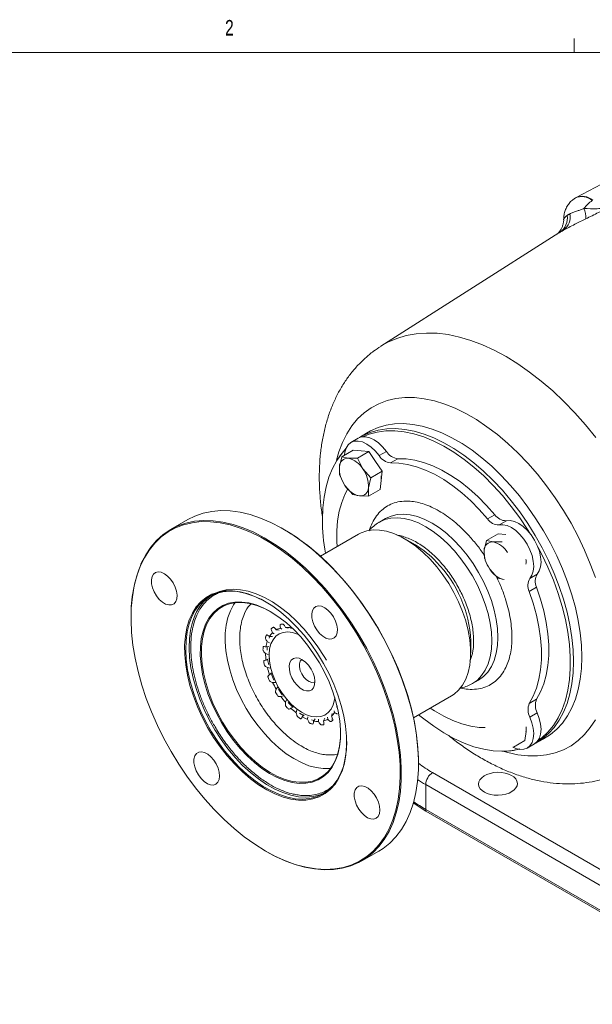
# Model space of a CAD drawing. Header units: inches. Extents: x 0.3 to 33.9, y 0.2 to 21.6.
# Tile 18 of 25: x 26 to 29.5, y 15.7 to 21.6. Entities that reach past the tile are written whole.
import ezdxf

# ---------------------------------------------------------------- set-up
doc = ezdxf.new("R2010")
doc.units = ezdxf.units.IN
doc.header["$MEASUREMENT"] = 0
doc.layers.add('SLD-0', color=7, linetype='Continuous', lineweight=15)
doc.styles.add('SLDTEXTSTYLE0', font='TXT', dxfattribs={"width": 0.75})
doc.dimstyles.new('SLDDIMSTYLE0', dxfattribs={"dimtxt": 0.25, "dimasz": 0.13, "dimexe": 0, "dimexo": 0.0625, "dimgap": 0.0625, "dimtad": 0, "dimtih": 1, "dimtoh": 1, "dimrnd": 1e-09, "dimzin": 12, "dimdsep": 46, "dimtxsty": 'SLDTEXTSTYLE0', "dimsah": 1, "dimcen": 0.09, "dimadec": 0, "dimazin": 3, "dimtfac": 1, "dimtofl": 0, "dimtmove": 0, "dimatfit": 3, "dimfxl": 1, "dimfrac": 2, "dimtolj": 1, "dimtzin": 12, "dimarcsym": 0})

# ---------------------------------------------------------------- blocks, each defined once
blk = doc.blocks.new('_D_7')
at = {"layer": 'SLD-0'}
for p, q in [((27.3015, 11.1869), (27.3015, 14.7768)), ((24.8311, 14.6886), (24.7803, 14.6886)), ((24.7803, 14.6886), (24.7803, 14.2917)), ((25.7893, 14.6886), (25.8401, 14.6886)), ((25.8401, 14.6886), (25.8401, 14.2917)), ((23.319, 14.6518), (24.6916, 14.6518)), ((27.3015, 14.6518), (25.9289, 14.6518)), ((24.7803, 14.2917), (24.8311, 14.2917)), ((25.8401, 14.2917), (25.7893, 14.2917))]:
    blk.add_line(p, q, dxfattribs=at)
for points in [[(23.319, 14.6518), (23.449, 14.6318), (23.449, 14.6718)], [(27.3015, 14.6518), (27.1715, 14.6718), (27.1715, 14.6318)]]:
    blk.add_solid(points, dxfattribs=at)
at = {"layer": 'SLD-0', "char_height": 0.25, "attachment_point": 1, "style": 'SLDTEXTSTYLE0'}
for s, insert in [('3.98', (24.8854, 15.0616, -2.4475)), ('101.2', (24.8946, 14.614, -2.4475))]:
    blk.add_mtext(s, dxfattribs=dict(at, insert=insert))

msp = doc.modelspace()

# ---------------------------------------------------------------- linework, layer by layer
at = {"color": 7, "linetype": 'Continuous', "lineweight": 0}
for p, q in [((29.3979, 21.4106), (29.3979, 21.4954)), ((0.5229, 21.4106), (33.5229, 21.4106))]:
    msp.add_line(p, q, dxfattribs=at)
at = {"color": 7, "linetype": 'Continuous', "lineweight": 15}
for p, q in [((30.2091, 20.9528), (29.411, 20.5365)), ((29.4066, 20.5339), (29.4036, 20.532)), ((29.3054, 20.3216), (28.2299, 19.6378)), ((28.094, 19.083), (28.0498, 19.0574)), ((28.144, 19.1137), (28.1015, 19.0867)), ((27.98, 18.912), (27.9946, 18.9711)), ((27.9946, 18.9711), (28.064, 19.0112)), ((27.9946, 18.9711), (28.0338, 18.9618)), ((28.0338, 18.9618), (28.0889, 18.9616)), ((28.064, 19.0112), (28.1112, 19.0064)), ((28.1583, 19.0017), (28.0889, 18.9616)), ((28.0889, 18.9616), (28.1214, 18.8978)), ((28.1583, 19.0017), (28.1112, 19.0064)), ((28.1988, 18.9424), (28.1583, 19.0017)), ((28.2643, 19.0033), (28.2201, 18.9778)), ((28.3338, 18.9591), (28.2896, 18.9336)), ((27.9811, 18.862), (27.98, 18.912)), ((28.1214, 18.8978), (28.1698, 18.8431)), ((28.1988, 18.9424), (28.2392, 18.8832)), ((28.0137, 18.7982), (27.9811, 18.862)), ((28.1698, 18.8431), (28.1552, 18.784)), ((28.2392, 18.8832), (28.1698, 18.8431)), ((28.2392, 18.8832), (28.2325, 18.8286)), ((28.0621, 18.7434), (28.0137, 18.7982)), ((28.1552, 18.784), (28.1564, 18.734)), ((28.2258, 18.7741), (28.2325, 18.8286)), ((28.1013, 18.7342), (28.0621, 18.7434)), ((28.1564, 18.734), (28.1013, 18.7342)), ((28.1564, 18.734), (28.2258, 18.7741)), ((28.9191, 18.6212), (28.8749, 18.5957)), ((27.0636, 18.5921), (26.9604, 18.5325)), ((28.2586, 18.5978), (28.2215, 18.5764)), ((28.9886, 18.5852), (28.9444, 18.5597)), ((27.6448, 18.5328), (27.6412, 18.5348)), ((28.0945, 18.5031), (27.865, 18.3705)), ((28.8692, 18.4661), (28.9387, 18.5062)), ((28.9387, 18.5062), (28.9859, 18.5015)), ((28.4395, 18.4384), (28.3758, 18.4752)), ((28.8546, 18.407), (28.8692, 18.4661)), ((28.8692, 18.4661), (28.9085, 18.4568)), ((28.9085, 18.4568), (28.9636, 18.4567)), ((28.8558, 18.357), (28.8546, 18.407)), ((28.9367, 18.2385), (28.8884, 18.2932)), ((29.1752, 18.262), (29.131, 18.2365)), ((28.976, 18.2292), (28.9367, 18.2385)), ((29.1716, 18.1839), (29.1274, 18.1584)), ((26.7211, 18.0037), (26.7211, 17.9996)), ((27.5755, 17.9088), (27.5868, 17.9014)), ((27.5989, 17.927), (27.6157, 17.9238)), ((27.624, 17.9373), (27.6325, 17.9308)), ((27.6548, 17.9414), (27.6704, 17.9358)), ((27.6853, 17.9384), (27.6909, 17.9338)), ((27.5445, 17.8557), (27.5583, 17.8486)), ((27.5583, 17.8862), (27.5753, 17.8863)), ((28.7735, 17.7863), (28.7735, 17.8598)), ((27.5497, 17.7775), (27.534, 17.7831)), ((27.5368, 17.823), (27.5531, 17.8267)), ((27.5367, 17.7436), (27.5514, 17.751)), ((27.5451, 17.6982), (27.5618, 17.695)), ((27.5578, 17.6557), (27.5703, 17.6665)), ((27.5767, 17.6093), (27.5936, 17.6093)), ((28.7839, 17.602), (28.8211, 17.6235)), ((27.5981, 17.5679), (27.608, 17.5815)), ((27.6256, 17.525), (27.6419, 17.5286)), ((27.6538, 17.4889), (27.6608, 17.5044)), ((28.4274, 17.3962), (28.657, 17.5288)), ((29.1274, 17.4825), (29.1716, 17.508)), ((27.6871, 17.4537), (27.7019, 17.461)), ((27.7192, 17.4263), (27.7234, 17.4427)), ((27.7392, 17.4242), (27.7624, 17.4084)), ((27.7552, 17.4023), (27.7678, 17.4131)), ((27.9329, 17.4054), (27.9371, 17.4214)), ((27.9501, 17.428), (27.9487, 17.4369)), ((29.1752, 17.4257), (29.131, 17.4002)), ((27.7881, 17.3863), (27.7899, 17.4023)), ((27.8108, 17.3842), (27.826, 17.3791)), ((27.8232, 17.3758), (27.8331, 17.3894)), ((27.8537, 17.3729), (27.8536, 17.3874)), ((27.8844, 17.3769), (27.8915, 17.3924)), ((27.9095, 17.3872), (27.9083, 17.3993)), ((27.9332, 17.3869), (27.9357, 17.3884)), ((29.1007, 17.2588), (29.1074, 17.3134)), ((29.0312, 17.2187), (29.1007, 17.2588)), ((29.1148, 17.2128), (29.1589, 17.2383)), ((29.1659, 17.243), (29.2105, 17.2663)), ((28.4578, 17.1203), (28.4578, 17.1244)), ((28.5427, 17.0649), (30.4354, 15.9723)), ((30.3941, 15.8994), (28.5014, 16.9921)), ((28.5014, 16.9921), (28.5014, 16.8425)), ((28.5025, 16.8323), (28.4262, 16.882)), ((28.5014, 16.8425), (30.3941, 15.7499)), ((30.3952, 15.7397), (28.5025, 16.8323)), ((27.5342, 16.5912), (27.5377, 16.5892)), ((28.1153, 16.5319), (28.2185, 16.5915))]:
    msp.add_line(p, q, dxfattribs=at)
at = {"color": 8, "linetype": 'Continuous', "lineweight": 15}
msp.add_line((27.1187, 18.0156), (27.1147, 18.0044), dxfattribs=at)
at = {"color": 8, "linetype": 'Continuous', "lineweight": 15, "flags": 128}
for points in [[(28.2294, 19.6375), (28.2735, 19.6625), (28.3273, 19.6856), (28.3841, 19.7026), (28.4438, 19.7134), (28.506, 19.7178), (28.5705, 19.716), (28.6369, 19.7079), (28.7049, 19.6936), (28.7742, 19.6731), (28.8445, 19.6465), (28.9155, 19.6139), (28.9869, 19.5756), (29.0582, 19.5316), (29.1292, 19.4822), (29.1995, 19.4276), (29.2688, 19.368), (29.3368, 19.3038), (29.4032, 19.2353), (29.4677, 19.1627), (29.5299, 19.0864)], [(27.9623, 18.9494), (27.9767, 18.9999), (27.9984, 19.0571), (28.0247, 19.1096), (28.0553, 19.157), (28.0902, 19.1991), (28.1291, 19.2356), (28.1719, 19.2663), (28.2181, 19.291), (28.2676, 19.3096), (28.3201, 19.3219), (28.3753, 19.3279), (28.4328, 19.3276), (28.4924, 19.321), (28.5536, 19.308), (28.6161, 19.2888), (28.6795, 19.2635), (28.7435, 19.2322), (28.8077, 19.1952), (28.8717, 19.1525), (28.9352, 19.1046), (28.9977, 19.0516), (29.0589, 18.9939), (29.1184, 18.9318), (29.1759, 18.8657), (29.2311, 18.796), (29.2836, 18.7231), (29.3331, 18.6473), (29.3794, 18.5692), (29.4221, 18.4892), (29.461, 18.4078), (29.4959, 18.3254), (29.5266, 18.2426)], [(28.1018, 19.0868), (28.1205, 19.0975), (28.1659, 19.1177), (28.2143, 19.1318), (28.2656, 19.1396), (28.3193, 19.1412), (28.375, 19.1364), (28.4325, 19.1254), (28.4914, 19.1082), (28.5512, 19.0848), (28.6116, 19.0556), (28.6723, 19.0206), (28.7327, 18.9801), (28.7925, 18.9343), (28.8514, 18.8836), (28.9089, 18.8282), (28.9646, 18.7686), (29.0183, 18.7051), (29.0695, 18.6381), (29.118, 18.5681), (29.1634, 18.4954), (29.2054, 18.4207), (29.2437, 18.3444), (29.2781, 18.2669), (29.3085, 18.1888), (29.3344, 18.1105), (29.3559, 18.0327), (29.3728, 17.9557), (29.3849, 17.8801), (29.3922, 17.8064), (29.3947, 17.735)], [(29.4449, 17.7621), (29.4424, 17.8336), (29.4351, 17.9074), (29.423, 17.9832), (29.406, 18.0603), (29.3845, 18.1384), (29.3585, 18.2168), (29.3281, 18.2951), (29.2936, 18.3728), (29.2551, 18.4493), (29.2131, 18.5242), (29.1676, 18.597), (29.119, 18.6671), (29.0677, 18.7343), (29.0139, 18.7979), (28.958, 18.8577), (28.9003, 18.9132), (28.8414, 18.964), (28.7814, 19.0099), (28.7208, 19.0505), (28.6601, 19.0856), (28.5995, 19.1149), (28.5395, 19.1383), (28.4806, 19.1555), (28.4229, 19.1666), (28.367, 19.1714), (28.3132, 19.1698), (28.2619, 19.162), (28.2133, 19.1478), (28.1678, 19.1276), (28.1428, 19.1129)], [(28.2215, 18.5763), (28.2547, 18.5915), (28.2911, 18.6003), (28.3301, 18.6026), (28.3713, 18.5986), (28.4142, 18.5881), (28.4582, 18.5713), (28.5027, 18.5485), (28.5472, 18.5199), (28.5912, 18.4859), (28.6341, 18.4469), (28.6753, 18.4034), (28.7143, 18.3559), (28.7507, 18.3051), (28.784, 18.2516), (28.8137, 18.196), (28.8395, 18.1391), (28.8611, 18.0816), (28.8781, 18.0242), (28.8905, 17.9675), (28.898, 17.9125), (28.9005, 17.8596), (28.898, 17.8096), (28.8905, 17.7631), (28.8781, 17.7208), (28.8611, 17.683), (28.8395, 17.6504), (28.8137, 17.6233), (28.7845, 17.6024)], [(28.8195, 17.6226), (28.8211, 17.6235), (28.8508, 17.6447), (28.8766, 17.6718), (28.8982, 17.7045), (28.9153, 17.7422), (28.9276, 17.7846), (28.9351, 17.831), (28.9376, 17.881), (28.9351, 17.9339), (28.9276, 17.989), (28.9153, 18.0456), (28.8982, 18.103), (28.8766, 18.1606), (28.8508, 18.2175), (28.8211, 18.273), (28.7878, 18.3266), (28.7514, 18.3774), (28.7124, 18.4248), (28.6712, 18.4683), (28.6283, 18.5073), (28.5844, 18.5413), (28.5398, 18.5699), (28.4953, 18.5928), (28.4513, 18.6095), (28.4085, 18.62), (28.3673, 18.6241), (28.3282, 18.6217), (28.2918, 18.6129), (28.2586, 18.5978)], [(27.3212, 18.0416), (27.3408, 18.0777), (27.3497, 18.0904)], [(27.9272, 17.0901), (27.9224, 17.0896), (27.8818, 17.0889), (27.8393, 17.0946), (27.7953, 17.1066), (27.7502, 17.1248), (27.7047, 17.1489), (27.6593, 17.1786), (27.6144, 17.2137), (27.5707, 17.2536), (27.5286, 17.298), (27.4886, 17.3463), (27.4512, 17.398), (27.4169, 17.4524), (27.3859, 17.5089), (27.3588, 17.5668), (27.3358, 17.6255), (27.3172, 17.6842), (27.3032, 17.7424), (27.294, 17.7992), (27.2897, 17.8541), (27.2902, 17.9064), (27.2957, 17.9554), (27.3061, 18.0007), (27.3212, 18.0416)], [(29.3947, 17.735), (29.3922, 17.6665), (29.3849, 17.6012), (29.3728, 17.5396), (29.3559, 17.4821), (29.3344, 17.4291), (29.3085, 17.3809), (29.2781, 17.3377), (29.2437, 17.3), (29.2054, 17.2679), (29.1662, 17.2432)], [(29.21, 17.266), (29.2131, 17.2676), (29.2551, 17.2939), (29.2936, 17.326), (29.3281, 17.3639), (29.3585, 17.4071), (29.3845, 17.4554), (29.406, 17.5086), (29.423, 17.5662), (29.4351, 17.628), (29.4424, 17.6934), (29.4449, 17.7621)], [(29.5266, 17.3839), (29.4959, 17.3364), (29.461, 17.2944), (29.4221, 17.2579), (29.3794, 17.2272), (29.3331, 17.2025), (29.2836, 17.1839), (29.2311, 17.1716), (29.1759, 17.1656), (29.1184, 17.1659), (29.0589, 17.1725), (28.9977, 17.1855), (28.976, 17.1915)]]:
    msp.add_lwpolyline(points, dxfattribs=at)
at = {"color": 7, "linetype": 'Continuous', "lineweight": 15, "flags": 128}
for points in [[(28.094, 19.083), (28.1144, 19.0905), (28.1378, 19.0914), (28.1631, 19.0856), (28.1895, 19.0733), (28.2158, 19.0549), (28.2411, 19.0313), (28.2643, 19.0033)], [(29.1308, 18.5093), (29.1171, 18.5312), (29.0693, 18.6028), (29.0186, 18.6715), (28.9652, 18.7367), (28.9096, 18.7981), (28.8522, 18.8553), (28.7932, 18.9079), (28.7331, 18.9554), (28.6723, 18.9977), (28.6112, 19.0344), (28.5502, 19.0653), (28.4897, 19.0902), (28.4301, 19.1089), (28.3718, 19.1213), (28.3152, 19.1273), (28.2607, 19.1268), (28.2086, 19.12), (28.1593, 19.1067), (28.1221, 19.0916)], [(28.0175, 19.0162), (27.9962, 18.9922), (27.9653, 18.9492), (27.9387, 18.9009), (27.9168, 18.8477), (27.8996, 18.7899), (27.8872, 18.728), (27.8797, 18.6622), (27.8772, 18.5931)], [(28.0107, 18.9804), (28.0129, 18.9988), (28.0205, 19.0237), (28.033, 19.0435), (28.0498, 19.0574), (28.0702, 19.065), (28.0936, 19.0659), (28.1189, 19.0601), (28.1453, 19.0477), (28.1716, 19.0294), (28.1969, 19.0058), (28.2201, 18.9778)], [(28.3338, 18.9591), (28.3837, 18.958), (28.4356, 18.9504), (28.489, 18.9366), (28.5436, 18.9165), (28.5987, 18.8904), (28.6542, 18.8584), (28.7093, 18.8208), (28.7639, 18.7779), (28.8173, 18.7301), (28.8692, 18.6777), (28.9191, 18.6212)], [(28.2896, 18.9336), (28.3395, 18.9324), (28.3914, 18.9249), (28.4449, 18.9111), (28.4994, 18.891), (28.5546, 18.8649), (28.61, 18.8329), (28.6651, 18.7953), (28.7197, 18.7524), (28.7731, 18.7046), (28.825, 18.6522), (28.8749, 18.5957)], [(27.9659, 18.4288), (27.9642, 18.46), (27.9642, 18.5239), (27.9691, 18.5848), (27.979, 18.6421), (27.9937, 18.6952), (28.0131, 18.7439), (28.0313, 18.7783)], [(28.2185, 16.5915), (28.2437, 16.6074), (28.2846, 16.6396), (28.3217, 16.6776), (28.3546, 16.721), (28.3832, 16.7697), (28.4074, 16.8233), (28.427, 16.8816), (28.4419, 16.9441), (28.4519, 17.0105), (28.457, 17.0805), (28.4573, 17.1535), (28.4526, 17.2291), (28.4431, 17.3069), (28.4287, 17.3864), (28.4096, 17.4672), (28.3859, 17.5487), (28.3577, 17.6305), (28.3252, 17.712), (28.2886, 17.7928), (28.2481, 17.8724), (28.2039, 17.9503), (28.1563, 18.0261), (28.1057, 18.0992), (28.0522, 18.1693), (27.9963, 18.236), (27.9382, 18.2987), (27.8784, 18.3572), (27.8171, 18.4111), (27.7548, 18.4601), (27.6918, 18.5038), (27.6285, 18.5421), (27.5652, 18.5746), (27.5024, 18.6012), (27.4405, 18.6218), (27.3797, 18.6362), (27.3206, 18.6443), (27.2633, 18.646), (27.2083, 18.6414), (27.156, 18.6305), (27.1065, 18.6134), (27.0636, 18.5921)], [(27.2238, 16.8415), (27.283, 16.7822), (27.3437, 16.7274), (27.4055, 16.6774), (27.4681, 16.6325), (27.5311, 16.593), (27.5941, 16.5591), (27.6568, 16.5311), (27.7187, 16.5091), (27.7795, 16.4933), (27.8389, 16.4837), (27.8964, 16.4803), (27.9517, 16.4833), (28.0046, 16.4926), (28.0545, 16.5081), (28.1014, 16.5298), (28.1449, 16.5575), (28.1847, 16.591), (28.2205, 16.6302), (28.2523, 16.6748), (28.2797, 16.7245), (28.3026, 16.7791), (28.321, 16.8382), (28.3346, 16.9015), (28.3433, 16.9685), (28.3473, 17.0389), (28.3463, 17.1123), (28.3404, 17.1882), (28.3297, 17.2661), (28.3142, 17.3457), (28.2941, 17.4263), (28.2693, 17.5076), (28.2401, 17.589), (28.2067, 17.67), (28.1693, 17.7502), (28.128, 17.8291), (28.0831, 17.9062), (28.035, 17.981), (27.9838, 18.0531), (27.93, 18.1221), (27.8737, 18.1875), (27.8154, 18.249), (27.7555, 18.3061), (27.6942, 18.3586), (27.6319, 18.4061), (27.569, 18.4483), (27.506, 18.485), (27.4431, 18.5159), (27.3808, 18.5409), (27.3193, 18.5599), (27.2592, 18.5726), (27.2007, 18.5791), (27.1443, 18.5793), (27.0902, 18.5731), (27.0387, 18.5607), (26.9902, 18.5421), (26.945, 18.5174), (26.9034, 18.4868), (26.8655, 18.4504), (26.8317, 18.4085), (26.8021, 18.3613), (26.7769, 18.3091), (26.7562, 18.2522), (26.7403, 18.191), (26.7291, 18.1258), (26.7227, 18.057), (26.7212, 17.985), (26.7247, 17.9103), (26.7329, 17.8334), (26.746, 17.7546), (26.7639, 17.6744), (26.7864, 17.5934), (26.8134, 17.512), (26.8447, 17.4307), (26.8801, 17.35), (26.9195, 17.2704), (26.9626, 17.1924), (27.0092, 17.1164), (27.0589, 17.0428), (27.1114, 16.9723), (27.1665, 16.905), (27.2238, 16.8415)], [(27.5377, 16.5892), (27.5821, 16.5649), (27.6452, 16.5353), (27.7076, 16.5117), (27.769, 16.4942), (27.829, 16.483), (27.8873, 16.4781), (27.9434, 16.4795), (27.9971, 16.4872), (28.0481, 16.5012), (28.096, 16.5215), (28.1405, 16.5478), (28.1814, 16.58), (28.2184, 16.618), (28.2514, 16.6614), (28.28, 16.7101), (28.3042, 16.7637), (28.3238, 16.822), (28.3386, 16.8845), (28.3487, 16.9509), (28.3538, 17.0209), (28.3541, 17.0939), (28.3494, 17.1695), (28.3399, 17.2473), (28.3255, 17.3268), (28.3064, 17.4076), (28.2827, 17.4891), (28.2545, 17.5709), (28.222, 17.6524), (28.1853, 17.7332), (28.1448, 17.8128), (28.1006, 17.8907), (28.0531, 17.9665), (28.0024, 18.0396), (27.949, 18.1097), (27.8931, 18.1764), (27.835, 18.2391), (27.7752, 18.2976), (27.7139, 18.3515), (27.6516, 18.4005), (27.5886, 18.4442), (27.5252, 18.4825), (27.462, 18.515), (27.3992, 18.5416), (27.3372, 18.5622), (27.2765, 18.5766), (27.2173, 18.5847), (27.1601, 18.5864), (27.1051, 18.5818), (27.0527, 18.5709), (27.0033, 18.5538), (26.957, 18.5305), (26.9143, 18.5012), (26.8753, 18.4661), (26.8403, 18.4254), (26.8095, 18.3793), (26.783, 18.3281), (26.783, 18.3281)], [(28.9444, 18.5597), (28.9676, 18.5608), (28.9929, 18.5553), (29.0192, 18.5432), (29.0456, 18.5251), (29.0709, 18.5017), (29.0943, 18.4738), (29.1148, 18.4426), (29.1315, 18.4093), (29.144, 18.3752), (29.1516, 18.3415), (29.1541, 18.3096), (29.1514, 18.2808), (29.1436, 18.2561), (29.131, 18.2365)], [(28.9886, 18.5852), (29.0118, 18.5864), (29.0371, 18.5808), (29.0634, 18.5687), (29.0898, 18.5506), (29.1151, 18.5272), (29.1385, 18.4993), (29.159, 18.4681), (29.1757, 18.4348), (29.1882, 18.4007), (29.1958, 18.367), (29.1983, 18.3351), (29.1956, 18.3063), (29.1878, 18.2816), (29.1752, 18.262)], [(28.657, 17.5288), (28.6726, 17.5388), (28.7004, 17.5631), (28.7241, 17.593), (28.7434, 17.6283), (28.7581, 17.6685), (28.768, 17.713), (28.7729, 17.7613), (28.7729, 17.8128), (28.7678, 17.8669), (28.7579, 17.9229), (28.7431, 17.98), (28.7237, 18.0376), (28.6999, 18.0949), (28.6721, 18.1512), (28.6405, 18.2058), (28.6056, 18.258), (28.5679, 18.3072), (28.5276, 18.3527), (28.4855, 18.394), (28.442, 18.4305), (28.3977, 18.4619), (28.3531, 18.4876), (28.3088, 18.5073), (28.2653, 18.5209), (28.2232, 18.5282), (28.1831, 18.529), (28.1453, 18.5233), (28.1105, 18.5113), (28.0945, 18.5031)], [(29.1805, 17.2584), (29.2026, 17.2749), (29.2397, 17.3096), (29.2727, 17.3499), (29.3015, 17.3956), (29.3257, 17.4464), (29.3453, 17.5019), (29.3601, 17.5618), (29.3701, 17.6257), (29.375, 17.6932), (29.375, 17.7638), (29.3701, 17.837), (29.3601, 17.9124), (29.3453, 17.9894), (29.3257, 18.0676), (29.3015, 18.1463), (29.2727, 18.2252), (29.2397, 18.3037), (29.2026, 18.3812), (29.1805, 18.4232)], [(26.8919, 18.1103), (26.875, 18.1312), (26.861, 18.155), (26.8508, 18.18), (26.845, 18.2049), (26.8441, 18.2279), (26.848, 18.2477), (26.8566, 18.263), (26.8692, 18.2728), (26.8852, 18.2765), (26.9034, 18.274), (26.9228, 18.2653), (26.9421, 18.251), (26.9601, 18.232), (26.9757, 18.2095), (26.9879, 18.1849), (26.996, 18.1597), (26.9993, 18.1356), (26.9978, 18.114), (26.9915, 18.0964), (26.9808, 18.0837), (26.9664, 18.0769), (26.9492, 18.0763), (26.9302, 18.0819), (26.9107, 18.0935), (26.8919, 18.1103)], [(27.9551, 18.2824), (28.0124, 18.219), (28.0675, 18.1517), (28.1201, 18.0811), (28.1698, 18.0076), (28.2163, 17.9316), (28.2594, 17.8536), (28.2988, 17.774), (28.3343, 17.6933), (28.3656, 17.612), (28.3926, 17.5306), (28.415, 17.4496), (28.4329, 17.3694), (28.446, 17.2906), (28.4543, 17.2136), (28.4577, 17.139), (28.4578, 17.1244)], [(29.1716, 18.1839), (29.1956, 18.1124), (29.215, 18.0412), (29.2297, 17.971), (29.2396, 17.9024), (29.2446, 17.8358), (29.2446, 17.7718), (29.2396, 17.711), (29.2297, 17.6537), (29.215, 17.6005), (29.1956, 17.5518), (29.1716, 17.508)], [(27.7214, 17.945), (27.7662, 17.8945), (27.8087, 17.8404), (27.8483, 17.783), (27.8847, 17.7231), (27.9176, 17.6612), (27.9465, 17.5979), (27.9711, 17.534), (27.9913, 17.47), (28.0068, 17.4066), (28.0175, 17.3445), (28.0232, 17.2843), (28.0238, 17.2266), (28.0195, 17.172), (28.0101, 17.1211), (27.9959, 17.0744), (27.977, 17.0324), (27.9535, 16.9955), (27.9257, 16.9641), (27.8939, 16.9384), (27.8584, 16.9189), (27.8196, 16.9056), (27.7778, 16.8988), (27.7336, 16.8984), (27.6873, 16.9045), (27.6394, 16.917), (27.5905, 16.9358), (27.541, 16.9607), (27.4914, 16.9915), (27.4422, 17.0277), (27.394, 17.0692), (27.3473, 17.1153), (27.3024, 17.1658), (27.26, 17.2199), (27.2203, 17.2773), (27.1839, 17.3372), (27.1511, 17.3991), (27.1222, 17.4624), (27.0975, 17.5263), (27.0773, 17.5903), (27.0618, 17.6537), (27.0512, 17.7158), (27.0455, 17.776), (27.0448, 17.8337), (27.0492, 17.8883), (27.0585, 17.9392), (27.0727, 17.9859), (27.0916, 18.0279), (27.1151, 18.0648), (27.1429, 18.0962), (27.1747, 18.1219), (27.2102, 18.1414), (27.249, 18.1547), (27.2908, 18.1615), (27.335, 18.1619), (27.3813, 18.1558), (27.4292, 18.1433), (27.4781, 18.1245), (27.5277, 18.0996), (27.5773, 18.0688), (27.6264, 18.0326), (27.6746, 17.9911), (27.7214, 17.945)], [(27.0884, 18.0061), (27.1095, 18.0453), (27.135, 18.0793), (27.1646, 18.1077), (27.198, 18.1301), (27.235, 18.1464), (27.275, 18.1564), (27.3178, 18.16), (27.3628, 18.1572), (27.4096, 18.1479), (27.4577, 18.1324), (27.5066, 18.1106), (27.5379, 18.0937)], [(27.2142, 18.1395), (27.2182, 18.1417), (27.2551, 18.158), (27.2952, 18.1681), (27.3379, 18.1717), (27.3829, 18.1688), (27.4297, 18.1596), (27.4778, 18.144), (27.5268, 18.1223), (27.576, 18.0946), (27.6251, 18.0613), (27.6735, 18.0227), (27.7207, 17.9791), (27.7662, 17.9311), (27.8096, 17.8791), (27.8504, 17.8237), (27.8882, 17.7654), (27.9018, 17.7425)], [(29.1274, 18.1584), (29.1514, 18.0868), (29.1708, 18.0157), (29.1855, 17.9455), (29.1954, 17.8769), (29.2004, 17.8103), (29.2004, 17.7463), (29.1954, 17.6854), (29.1855, 17.6282), (29.1708, 17.575), (29.1514, 17.5263), (29.1274, 17.4825)], [(27.9554, 17.1335), (27.9356, 17.097), (27.9114, 17.0659), (27.8832, 17.0404), (27.8512, 17.0208), (27.8158, 17.0074), (27.7774, 17.0003), (27.7366, 16.9997), (27.6937, 17.0054), (27.6493, 17.0175), (27.6038, 17.0358), (27.5579, 17.0601), (27.5121, 17.0901), (27.4669, 17.1255), (27.4228, 17.1658), (27.3803, 17.2105), (27.34, 17.2592), (27.3023, 17.3113), (27.2677, 17.3662), (27.2365, 17.4231), (27.2092, 17.4815), (27.186, 17.5407), (27.1672, 17.6), (27.1531, 17.6586), (27.1438, 17.7159), (27.1394, 17.7713), (27.14, 17.824), (27.1455, 17.8734), (27.156, 17.9191), (27.1712, 17.9603), (27.191, 17.9968), (27.2152, 18.0279), (27.2434, 18.0534), (27.2755, 18.073), (27.3108, 18.0864), (27.3492, 18.0935), (27.39, 18.0941), (27.4329, 18.0884), (27.4773, 18.0763), (27.5228, 18.058), (27.5687, 18.0337), (27.6145, 18.0037), (27.6597, 17.9683), (27.7038, 17.928), (27.7463, 17.8833), (27.7866, 17.8345), (27.8243, 17.7825), (27.8589, 17.7276), (27.8901, 17.6707), (27.9174, 17.6122), (27.9406, 17.5531), (27.9594, 17.4938), (27.9735, 17.4352), (27.9828, 17.3779), (27.9872, 17.3225), (27.9866, 17.2698), (27.9811, 17.2204), (27.9706, 17.1747), (27.9554, 17.1335)], [(27.178, 17.9589), (27.1976, 17.995), (27.2216, 18.0259), (27.2496, 18.0512), (27.2814, 18.0706), (27.3165, 18.0839), (27.3545, 18.0909), (27.395, 18.0916), (27.4375, 18.0859), (27.4816, 18.0739), (27.5266, 18.0558), (27.5669, 18.0347)], [(27.8604, 17.9048), (27.8435, 17.9257), (27.8295, 17.9495), (27.8193, 17.9745), (27.8135, 17.9994), (27.8126, 18.0224), (27.8165, 18.0422), (27.8251, 18.0575), (27.8377, 18.0673), (27.8537, 18.071), (27.8719, 18.0685), (27.8913, 18.0598), (27.9106, 18.0455), (27.9286, 18.0265), (27.9442, 18.004), (27.9564, 17.9794), (27.9644, 17.9542), (27.9678, 17.9301), (27.9663, 17.9085), (27.96, 17.8909), (27.9493, 17.8782), (27.9349, 17.8714), (27.9177, 17.8708), (27.8987, 17.8764), (27.8792, 17.888), (27.8604, 17.9048)], [(28.0242, 17.2515), (28.0223, 17.2033), (28.0155, 17.1509), (28.0038, 17.1024), (27.9873, 17.0583), (27.9662, 17.0191), (27.9407, 16.9851), (27.9111, 16.9567), (27.8777, 16.9343), (27.8407, 16.918), (27.8007, 16.908), (27.7579, 16.9044), (27.7129, 16.9072), (27.6661, 16.9165), (27.618, 16.932), (27.5691, 16.9538), (27.5198, 16.9814), (27.4707, 17.0147), (27.4224, 17.0534), (27.3752, 17.0969), (27.3296, 17.1449), (27.2862, 17.1969), (27.2454, 17.2523), (27.2076, 17.3106), (27.1732, 17.3712), (27.1425, 17.4334), (27.1159, 17.4966), (27.0936, 17.5602), (27.0759, 17.6235), (27.0629, 17.6859), (27.0547, 17.7467), (27.0516, 17.8053), (27.0534, 17.8611), (27.0602, 17.9135), (27.0719, 17.962), (27.0884, 18.0061)], [(27.8916, 16.9426), (27.8609, 16.9296), (27.8208, 16.9196), (27.7781, 16.916), (27.7331, 16.9188), (27.6863, 16.9281), (27.6382, 16.9437), (27.5892, 16.9654), (27.54, 16.9931), (27.4909, 17.0264), (27.4425, 17.065), (27.3953, 17.1085), (27.3498, 17.1565), (27.3064, 17.2085), (27.2656, 17.2639), (27.2278, 17.3222), (27.1933, 17.3828), (27.1627, 17.445), (27.136, 17.5083), (27.1137, 17.5719), (27.096, 17.6352), (27.083, 17.6975), (27.0749, 17.7583), (27.0717, 17.8169), (27.0736, 17.8727), (27.0804, 17.9251), (27.0921, 17.9736), (27.1085, 18.0177)], [(27.9876, 17.3061), (27.9866, 17.2742), (27.9811, 17.2251), (27.9708, 17.1799), (27.9557, 17.1389), (27.936, 17.1028), (27.9121, 17.0719), (27.884, 17.0466), (27.8523, 17.0272), (27.8172, 17.0139), (27.7792, 17.0069), (27.7387, 17.0063), (27.6961, 17.012), (27.6521, 17.024), (27.607, 17.0421), (27.5615, 17.0662), (27.5161, 17.096), (27.4712, 17.131), (27.4275, 17.171), (27.3854, 17.2154), (27.3454, 17.2637), (27.308, 17.3153), (27.2737, 17.3697), (27.2428, 17.4262), (27.2157, 17.4841), (27.1927, 17.5428), (27.1741, 17.6016), (27.1601, 17.6597), (27.1508, 17.7166), (27.1465, 17.7714), (27.147, 17.8237), (27.1525, 17.8728), (27.1629, 17.918), (27.178, 17.9589), (27.178, 17.9589)], [(27.5594, 17.8885), (27.5578, 17.8846), (27.5549, 17.8771)], [(27.7334, 17.8975), (27.7273, 17.9002), (27.6968, 17.9101), (27.6678, 17.9138), (27.6408, 17.9112), (27.6166, 17.9024), (27.5959, 17.8875), (27.579, 17.8669), (27.5664, 17.8411), (27.5585, 17.8109), (27.5554, 17.7768), (27.5572, 17.7398), (27.5638, 17.7008), (27.5751, 17.6606), (27.5909, 17.6204), (27.6106, 17.5811), (27.6339, 17.5437), (27.6602, 17.5091), (27.6887, 17.4781), (27.7189, 17.4515), (27.75, 17.43), (27.7811, 17.414), (27.8116, 17.4041), (27.8407, 17.4004), (27.8676, 17.403), (27.8918, 17.4119), (27.9126, 17.4268), (27.9294, 17.4473), (27.942, 17.4731), (27.9499, 17.5033), (27.952, 17.5189)], [(27.5441, 17.8267), (27.5433, 17.8179), (27.5428, 17.8027)], [(27.5464, 17.7502), (27.5482, 17.7384), (27.553, 17.7151)], [(27.8287, 17.64), (27.8208, 17.6652), (27.8087, 17.6898), (27.7931, 17.7124), (27.7752, 17.7315), (27.7559, 17.7459), (27.7365, 17.7548), (27.7182, 17.7575), (27.7022, 17.7539), (27.6895, 17.7442), (27.6808, 17.7291), (27.6767, 17.7094), (27.6775, 17.6864), (27.6832, 17.6616), (27.6932, 17.6366), (27.7072, 17.6128), (27.724, 17.5917), (27.7428, 17.5748), (27.7623, 17.5631), (27.7813, 17.5573), (27.7986, 17.5577), (27.8131, 17.5644), (27.8239, 17.5769), (27.8303, 17.5945), (27.8319, 17.616), (27.8287, 17.64)], [(27.7542, 17.7473), (27.753, 17.7466), (27.7436, 17.7363), (27.7387, 17.7211), (27.7386, 17.7021), (27.7433, 17.6812), (27.7525, 17.6601), (27.7653, 17.6407), (27.7806, 17.6248), (27.797, 17.6138), (27.8131, 17.6087), (27.8274, 17.6098), (27.8323, 17.612)], [(27.5693, 17.6602), (27.5721, 17.6528), (27.5846, 17.6227)], [(27.6123, 17.5693), (27.6128, 17.5684), (27.6345, 17.5346)], [(27.6708, 17.488), (27.6977, 17.4596), (27.6978, 17.4596)], [(28.4587, 17.4143), (28.4897, 17.389), (28.5502, 17.344), (28.6112, 17.3045), (28.6723, 17.2706), (28.7331, 17.2427), (28.7932, 17.2209), (28.8522, 17.2054), (28.9096, 17.1962), (28.9652, 17.1934), (29.0186, 17.1971), (29.063, 17.2055)], [(28.861, 17.3363), (28.825, 17.3378), (28.7731, 17.3453), (28.7197, 17.3592), (28.6651, 17.3792), (28.61, 17.4054), (28.5546, 17.4374), (28.5283, 17.4545)], [(29.1752, 17.4257), (29.1878, 17.3916), (29.1956, 17.3579), (29.1983, 17.3259), (29.1958, 17.2969), (29.1882, 17.2721), (29.1757, 17.2523), (29.159, 17.2383), (29.1589, 17.2383)], [(29.131, 17.4002), (29.1436, 17.366), (29.1514, 17.3323), (29.1541, 17.3004), (29.1516, 17.2714), (29.144, 17.2465), (29.1315, 17.2268), (29.1148, 17.2128), (29.0943, 17.2052), (29.0709, 17.2044), (29.0456, 17.2102), (29.0278, 17.2179)], [(27.1066, 17.1655), (27.1163, 17.1794), (27.1298, 17.1878), (27.1464, 17.19), (27.1651, 17.1859), (27.1845, 17.1757), (27.2036, 17.1601), (27.2212, 17.1402), (27.236, 17.117), (27.2472, 17.0921), (27.2541, 17.067), (27.2563, 17.0434), (27.2536, 17.0227), (27.2461, 17.0062), (27.2344, 16.9949), (27.2192, 16.9896), (27.2014, 16.9906), (27.1822, 16.9978), (27.1628, 17.0107), (27.1444, 17.0287), (27.128, 17.0504), (27.1149, 17.0747), (27.1058, 17.0998), (27.1012, 17.1243), (27.1015, 17.1467), (27.1066, 17.1655)], [(28.0751, 16.96), (28.0847, 16.974), (28.0983, 16.9823), (28.1149, 16.9845), (28.1336, 16.9804), (28.153, 16.9702), (28.1721, 16.9547), (28.1896, 16.9347), (28.2045, 16.9115), (28.2157, 16.8866), (28.2226, 16.8615), (28.2248, 16.8379), (28.222, 16.8172), (28.2146, 16.8007), (28.2029, 16.7894), (28.1877, 16.7841), (28.1699, 16.7851), (28.1507, 16.7923), (28.1313, 16.8052), (28.1128, 16.8232), (28.0965, 16.8449), (28.0834, 16.8692), (28.0743, 16.8943), (28.0697, 16.9188), (28.07, 16.9412), (28.0751, 16.96)]]:
    msp.add_lwpolyline(points, dxfattribs=at)
at = {"color": 8, "linetype": 'Continuous', "lineweight": 15}
msp.add_arc((29.4442, 20.4444), 0.0965, 48.50746, 114.96256, dxfattribs=at)
at = {"color": 7, "linetype": 'Continuous', "lineweight": 15}
for centre, radius, start, end in [((29.4472, 20.4462), 0.0967, 48.52889, 114.82298), ((29.6144, 20.351), 0.1969, 122.66794, 143.0844), ((29.3584, 20.4181), 0.111, 354.08938, 27.4022), ((29.2515, 20.4127), 0.1059, 304.46771, 8.17875), ((29.2753, 20.4182), 0.0991, 306.47101, 11.00679), ((28.0295, 18.9124), 0.0496, 85.05187, 180.47463), ((28.0042, 18.8293), 0.1358, 30.30111, 77.41192), ((28.2995, 19.0258), 0.0928, 211.17015, 263.85112), ((28.3437, 19.0513), 0.0928, 211.17015, 263.85112), ((28.156, 18.9023), 0.1763, 176.84046, 216.19357), ((27.9792, 18.7937), 0.1763, 356.84046, 36.19357), ((28.1145, 18.842), 0.1188, 353.51625, 6.42443), ((28.117, 18.842), 0.1163, 353.41395, 5.48035), ((28.1309, 18.8667), 0.1358, 210.30111, 257.41192), ((28.1056, 18.7836), 0.0496, 265.05187, 0.47463), ((28.9861, 18.6656), 0.0804, 213.51885, 271.73397), ((29.0511, 18.599), 1.1739, 180.28589, 190.32568), ((28.9419, 18.6401), 0.0804, 213.51885, 271.73397), ((26.9433, 17.3455), 1.379, 42.79945, 59.42541), ((28.1524, 17.952), 0.5648, 42.77353, 59.45133), ((28.9042, 18.4074), 0.0496, 85.05187, 180.47463), ((28.8789, 18.3244), 0.1358, 30.30111, 77.41192), ((29.0307, 18.3973), 0.1763, 176.84046, 216.19357), ((27.5301, 18.0175), 0.809, 157.42263, 180.97592), ((28.0424, 17.8252), 0.7319, 2.71001, 44.21752), ((28.9892, 18.3371), 0.1188, 353.51625, 6.42443), ((28.9917, 18.337), 0.1163, 353.41395, 5.48035), ((29.0056, 18.3617), 0.1358, 210.30111, 257.41192), ((29.2436, 18.2197), 0.0804, 148.27392, 206.47951), ((29.1994, 18.1942), 0.0804, 148.27392, 206.47951), ((27.3499, 17.9155), 0.2621, 123.75538, 157.03541), ((27.663, 17.8242), 0.1216, 135.9543, 149.37202), ((27.6514, 17.8349), 0.106, 104.97789, 119.68559), ((27.6553, 17.7889), 0.1525, 78.64819, 90.18624), ((27.7346, 17.7937), 0.1999, 161.94903, 171.58102), ((27.8629, 17.785), 0.3288, 180.33865, 187.24788), ((27.9939, 17.8087), 0.4621, 193.8302, 199.33619), ((28.0622, 17.835), 0.5355, 204.93278, 209.92364), ((28.0411, 17.8197), 0.5094, 215.34301, 220.50294), ((29.2123, 17.445), 0.0928, 156.15514, 208.82818), ((29.2565, 17.4705), 0.0928, 156.15514, 208.82818), ((27.9613, 17.7424), 0.3982, 226.4812, 232.56261), ((27.8455, 17.49), 0.1216, 315.9543, 329.37202), ((27.7905, 17.5157), 0.1826, 341.75764, 344.48478), ((27.8846, 17.627), 0.2593, 240.06162, 248.1585), ((27.8532, 17.5253), 0.1525, 258.64819, 270.18624), ((27.857, 17.4793), 0.106, 284.97789, 299.68559), ((28.9894, 17.3268), 0.1188, 353.51625, 6.42443), ((28.9918, 17.3267), 0.1163, 353.41395, 5.48035), ((28.5939, 16.9877), 0.0926, 123.54035, 177.32575), ((28.5488, 16.8423), 0.0474, 179.64002, 192.06924)]:
    msp.add_arc(centre, radius, start, end, dxfattribs=at)
at = {"color": 8, "linetype": 'Continuous', "lineweight": 15}
for centre, major_axis, ratio, start_param, end_param in [((29.2074, 17.4687), (0.9399, 0.0219), 0.592198, 3.775531, 3.913199), ((29.2085, 17.4204), (0.9999, 0.0219), 0.591316, 3.843179, 3.914067), ((29.2085, 17.2307), (0.9999, -0.0208), 0.562909, 3.830325, 3.938703)]:
    msp.add_ellipse(centre, major_axis=major_axis, ratio=ratio, start_param=start_param, end_param=end_param, dxfattribs=at)
at = {"color": 7, "linetype": 'Continuous', "lineweight": 15}
msp.add_ellipse((28.9379, 16.9972), major_axis=(0.1172, 0.0027), ratio=0.592198, dxfattribs=at)
for points, knots in [([(29.4036, 20.5312), (29.3982, 20.5278), (29.3846, 20.5192), (29.3673, 20.5004), (29.3519, 20.4769), (29.3415, 20.4513), (29.3357, 20.4264), (29.3354, 20.41), (29.3352, 20.4028)], [0, 0, 0, 0, 0.125672, 0.314362, 0.497158, 0.677251, 0.85807, 1, 1, 1, 1]), ([(29.3725, 20.4371), (29.3738, 20.4377), (29.3808, 20.441), (29.3952, 20.4467), (29.4158, 20.4539), (29.4367, 20.4613), (29.4501, 20.4666), (29.457, 20.4692)], [0, 0, 0, 0, 0.06151, 0.327969, 0.600279, 0.797253, 1, 1, 1, 1]), ([(29.457, 20.4692), (29.4839, 20.4681), (29.5262, 20.4662), (29.5817, 20.4721), (29.6103, 20.4792), (29.6245, 20.484), (29.6246, 20.4841)], [0, 0, 0, 0, 0.458943, 0.721865, 0.99767, 1, 1, 1, 1]), ([(29.6246, 20.4841), (29.6245, 20.484), (29.6112, 20.4775), (29.5848, 20.4646), (29.5329, 20.4388), (29.4944, 20.4195), (29.4688, 20.4067)], [0, 0, 0, 0, 0.002547, 0.254971, 0.506602, 1, 1, 1, 1]), ([(29.3348, 20.4028), (29.3348, 20.4026), (29.3355, 20.395), (29.333, 20.3805), (29.3279, 20.3611), (29.3203, 20.3449), (29.3123, 20.3324), (29.3049, 20.3235), (29.2996, 20.3181), (29.2969, 20.3159), (29.297, 20.316), (29.297, 20.316)], [0, 0, 0, 0, 0.005226, 0.170908, 0.324098, 0.463729, 0.587653, 0.69812, 0.805477, 0.91887, 1, 1, 1, 1]), ([(29.4688, 20.4067), (29.4576, 20.4011), (29.4348, 20.3897), (29.3998, 20.3725), (29.3646, 20.3549), (29.3444, 20.344), (29.3342, 20.3385)], [0, 0, 0, 0, 0.21336, 0.43352, 0.711269, 1, 1, 1, 1]), ([(29.3563, 20.4277), (29.3575, 20.4285), (29.36, 20.4302), (29.3639, 20.4325), (29.3681, 20.4349), (29.371, 20.4363), (29.3725, 20.4371)], [0, 0, 0, 0, 0.249854, 0.5, 0.749854, 1, 1, 1, 1]), ([(29.3342, 20.3385), (29.3321, 20.3373), (29.3279, 20.335), (29.3221, 20.3317), (29.3165, 20.3284), (29.3131, 20.3264), (29.3114, 20.3254)], [0, 0, 0, 0, 0.249819, 0.5, 0.74982, 1, 1, 1, 1]), ([(28.2295, 19.637), (28.2147, 19.6273), (28.1815, 19.6057), (28.1341, 19.5659), (28.087, 19.5193), (28.0439, 19.4681), (28.005, 19.4125), (27.9703, 19.3526), (27.9399, 19.2885), (27.9141, 19.2204), (27.8929, 19.1484), (27.8766, 19.0728), (27.8653, 18.9939), (27.8595, 18.9193), (27.8581, 18.8553), (27.8591, 18.7901), (27.864, 18.7163), (27.8707, 18.6511), (27.8771, 18.6147), (27.8783, 18.608)], [0, 0, 0, 0, 0.048678, 0.109001, 0.169497, 0.23044, 0.292085, 0.354658, 0.418336, 0.483231, 0.549368, 0.616678, 0.685002, 0.754117, 0.805446, 0.84394, 0.914078, 0.984129, 1, 1, 1, 1]), ([(28.0237, 19.0238), (28.023, 19.0232), (28.01, 19.0113), (27.9882, 18.984), (27.9694, 18.955), (27.9601, 18.9406)], [0, 0, 0, 0, 0.026153, 0.516769, 1, 1, 1, 1]), ([(28.2213, 18.576), (28.2205, 18.5756), (28.208, 18.5696), (28.1867, 18.5522), (28.1663, 18.5346), (28.1579, 18.5233), (28.1577, 18.523)], [0, 0, 0, 0, 0.0335674, 0.5008574, 0.9874991, 1, 1, 1, 1]), ([(27.1147, 18.0044), (27.1094, 17.9908), (27.097, 17.9593), (27.086, 17.9017), (27.0813, 17.8386), (27.0833, 17.7761), (27.0899, 17.7162), (27.1016, 17.6541), (27.1183, 17.5904), (27.1397, 17.5262), (27.1654, 17.4628), (27.1951, 17.4006), (27.2314, 17.3348), (27.275, 17.2668), (27.3258, 17.1994), (27.3792, 17.1386), (27.4353, 17.0839), (27.4946, 17.0353), (27.5516, 16.9971), (27.6048, 16.9685), (27.6533, 16.9486), (27.6903, 16.9366), (27.7105, 16.9335), (27.7152, 16.9328)], [0, 0, 0, 0, 0.042578, 0.098241, 0.155474, 0.200211, 0.244955, 0.290645, 0.336341, 0.382031, 0.427727, 0.472465, 0.517209, 0.574436, 0.630103, 0.684098, 0.738088, 0.793755, 0.850988, 0.895726, 0.94047, 0.986159, 1, 1, 1, 1]), ([(27.624, 17.9373), (27.6225, 17.9439), (27.6209, 17.9512), (27.6217, 17.958), (27.6237, 17.9601), (27.6288, 17.9607), (27.6341, 17.9614), (27.6382, 17.9615), (27.6404, 17.9608), (27.6429, 17.9588), (27.6475, 17.9519), (27.6516, 17.9459), (27.6548, 17.9414)], [0, 0, 0, 0, 0.268954, 0.298685, 0.328551, 0.449507, 0.606389, 0.662763, 0.693402, 0.724439, 0.789661, 1, 1, 1, 1]), ([(27.5445, 17.8557), (27.5404, 17.8617), (27.5358, 17.8683), (27.5328, 17.8765), (27.5328, 17.8805), (27.535, 17.8855), (27.5374, 17.8908), (27.5396, 17.8944), (27.5411, 17.8955), (27.5433, 17.8953), (27.5492, 17.8917), (27.5544, 17.8886), (27.5583, 17.8862)], [0, 0, 0, 0, 0.268954, 0.298685, 0.328551, 0.449507, 0.606389, 0.662763, 0.693402, 0.724439, 0.789661, 1, 1, 1, 1]), ([(27.5755, 17.9088), (27.5726, 17.9154), (27.5693, 17.9228), (27.5682, 17.9306), (27.5692, 17.9338), (27.573, 17.9368), (27.5771, 17.94), (27.5804, 17.9418), (27.5823, 17.9421), (27.5848, 17.9409), (27.5903, 17.9355), (27.5952, 17.9307), (27.5989, 17.927)], [0, 0, 0, 0, 0.268954, 0.298685, 0.328551, 0.449507, 0.606389, 0.662763, 0.693402, 0.724439, 0.789661, 1, 1, 1, 1]), ([(27.534, 17.7831), (27.5292, 17.7879), (27.5237, 17.7932), (27.5192, 17.8009), (27.518, 17.8053), (27.5185, 17.8119), (27.519, 17.8188), (27.5197, 17.8236), (27.5206, 17.8255), (27.5225, 17.8264), (27.5281, 17.825), (27.5331, 17.8239), (27.5368, 17.823)], [0, 0, 0, 0, 0.268954, 0.298685, 0.328551, 0.449507, 0.606389, 0.662763, 0.693402, 0.724439, 0.789661, 1, 1, 1, 1]), ([(27.5451, 17.6982), (27.54, 17.7013), (27.5342, 17.7048), (27.5285, 17.7112), (27.5264, 17.7156), (27.525, 17.7231), (27.5236, 17.731), (27.5229, 17.7366), (27.5231, 17.7391), (27.5243, 17.7409), (27.5292, 17.7419), (27.5334, 17.7429), (27.5367, 17.7436)], [0, 0, 0, 0, 0.268954, 0.298685, 0.328551, 0.449507, 0.606389, 0.662763, 0.693402, 0.724439, 0.789661, 1, 1, 1, 1]), ([(27.5767, 17.6093), (27.5717, 17.6104), (27.5662, 17.6117), (27.5599, 17.6162), (27.5571, 17.6202), (27.554, 17.6278), (27.5507, 17.6359), (27.5486, 17.6418), (27.5481, 17.6447), (27.5487, 17.6472), (27.5522, 17.6505), (27.5554, 17.6534), (27.5578, 17.6557)], [0, 0, 0, 0, 0.268954, 0.298685, 0.328551, 0.449507, 0.606389, 0.662763, 0.693402, 0.724439, 0.789661, 1, 1, 1, 1]), ([(28.7063, 17.5741), (28.71, 17.5746), (28.7261, 17.5769), (28.7527, 17.5859), (28.7741, 17.5971), (28.7845, 17.6026)], [0, 0, 0, 0, 0.13238, 0.5767644, 1, 1, 1, 1]), ([(27.6256, 17.525), (27.6213, 17.5241), (27.6166, 17.523), (27.6104, 17.5253), (27.6071, 17.5284), (27.6026, 17.5354), (27.5978, 17.5429), (27.5946, 17.5485), (27.5934, 17.5515), (27.5931, 17.5544), (27.5951, 17.5597), (27.5968, 17.5643), (27.5981, 17.5679)], [0, 0, 0, 0, 0.268954, 0.298685, 0.328551, 0.449507, 0.606389, 0.662763, 0.693402, 0.724439, 0.789661, 1, 1, 1, 1]), ([(27.6871, 17.4537), (27.684, 17.4508), (27.6805, 17.4475), (27.6749, 17.4472), (27.6714, 17.4492), (27.666, 17.4549), (27.6602, 17.4611), (27.6561, 17.4659), (27.6544, 17.4686), (27.6534, 17.4718), (27.6535, 17.4785), (27.6537, 17.4844), (27.6538, 17.4889)], [0, 0, 0, 0, 0.268954, 0.298685, 0.328551, 0.449507, 0.606389, 0.662763, 0.693402, 0.724439, 0.789661, 1, 1, 1, 1]), ([(27.7552, 17.4023), (27.7535, 17.3977), (27.7516, 17.3925), (27.7472, 17.3897), (27.7439, 17.3903), (27.738, 17.3943), (27.7318, 17.3984), (27.7272, 17.4019), (27.7251, 17.4042), (27.7235, 17.4072), (27.7218, 17.4147), (27.7204, 17.4213), (27.7192, 17.4263)], [0, 0, 0, 0, 0.268954, 0.298685, 0.328551, 0.449507, 0.606389, 0.662763, 0.693402, 0.724439, 0.789661, 1, 1, 1, 1]), ([(27.9675, 17.419), (27.9674, 17.419), (27.967, 17.4187), (27.9651, 17.419), (27.9593, 17.4224), (27.9541, 17.4256), (27.9501, 17.428)], [0, 0, 0, 0, 0.014922, 0.114642, 0.324194, 1, 1, 1, 1]), ([(27.8232, 17.3758), (27.8231, 17.3699), (27.8229, 17.3634), (27.8202, 17.3584), (27.8174, 17.3576), (27.8117, 17.3593), (27.8056, 17.3611), (27.801, 17.3629), (27.7987, 17.3645), (27.7966, 17.3671), (27.7933, 17.3747), (27.7904, 17.3813), (27.7881, 17.3863)], [0, 0, 0, 0, 0.268954, 0.298685, 0.328551, 0.449507, 0.606389, 0.662763, 0.693402, 0.724439, 0.789661, 1, 1, 1, 1]), ([(27.8844, 17.3769), (27.8859, 17.3703), (27.8876, 17.363), (27.8867, 17.3563), (27.8847, 17.3541), (27.8797, 17.3535), (27.8743, 17.3528), (27.8702, 17.3528), (27.868, 17.3535), (27.8656, 17.3554), (27.8609, 17.3623), (27.8568, 17.3683), (27.8537, 17.3729)], [0, 0, 0, 0, 0.268954, 0.298685, 0.328551, 0.449507, 0.606389, 0.662763, 0.693402, 0.724439, 0.789661, 1, 1, 1, 1]), ([(27.9329, 17.4054), (27.9359, 17.3988), (27.9391, 17.3915), (27.9403, 17.3836), (27.9392, 17.3804), (27.9354, 17.3774), (27.9313, 17.3742), (27.9281, 17.3724), (27.9261, 17.3722), (27.9237, 17.3733), (27.9181, 17.3788), (27.9132, 17.3836), (27.9095, 17.3872)], [0, 0, 0, 0, 0.268954, 0.298685, 0.328551, 0.449507, 0.606389, 0.662763, 0.693402, 0.724439, 0.789661, 1, 1, 1, 1]), ([(28.6373, 17.2909), (28.6421, 17.2869), (28.6701, 17.2633), (28.7231, 17.2248), (28.7961, 17.1757), (28.8707, 17.1323), (28.9465, 17.0941), (29.0231, 17.0618), (29.1, 17.0357), (29.1769, 17.016), (29.2531, 17.0028), (29.328, 16.9963), (29.4013, 16.9964), (29.4724, 17.003), (29.5411, 17.0157), (29.6068, 17.0347), (29.6622, 17.0556), (29.6945, 17.0726), (29.7068, 17.0791)], [0, 0, 0, 0, 0.0146, 0.08485, 0.155367, 0.226098, 0.296918, 0.36761, 0.437923, 0.507561, 0.576234, 0.643699, 0.709814, 0.774548, 0.837981, 0.900275, 0.961648, 1, 1, 1, 1]), ([(28.9614, 17.1941), (28.9701, 17.1938), (28.9829, 17.1933), (28.9952, 17.1949), (28.999, 17.1954)], [0, 0, 0, 0, 0.68309, 1, 1, 1, 1]), ([(29.0075, 17.1963), (29.0185, 17.1972), (29.0402, 17.199), (29.0607, 17.2045), (29.0709, 17.2072)], [0, 0, 0, 0, 0.504729, 1, 1, 1, 1])]:
    msp.add_open_spline(points, degree=3, knots=knots, dxfattribs=at)
at = {"color": 8, "linetype": 'Continuous', "lineweight": 15}
for points, knots in [([(29.3349, 20.4028), (29.3352, 20.4043), (29.3356, 20.4068), (29.339, 20.4119), (29.3434, 20.417), (29.3491, 20.4224), (29.3539, 20.4259), (29.3563, 20.4277)], [0, 0, 0, 0, 0.238834, 0.425443, 0.613753, 0.806299, 1, 1, 1, 1]), ([(29.3114, 20.3254), (29.31, 20.3245), (29.3077, 20.3231), (29.306, 20.3219), (29.3054, 20.3215)], [0, 0, 0, 0, 0.649253, 1, 1, 1, 1]), ([(28.1617, 18.5271), (28.162, 18.5285), (28.1661, 18.5442), (28.1794, 18.5743), (28.2029, 18.6146), (28.234, 18.6497), (28.2588, 18.6661), (28.271, 18.6742)], [0, 0, 0, 0, 0.01923, 0.226588, 0.491793, 0.749791, 1, 1, 1, 1]), ([(28.271, 18.6742), (28.2841, 18.6808), (28.3107, 18.694), (28.3567, 18.7033), (28.4032, 18.7041), (28.4488, 18.6974), (28.5068, 18.6816), (28.5672, 18.6539), (28.6277, 18.6154), (28.6723, 18.5816), (28.7157, 18.5434), (28.7613, 18.4974), (28.8076, 18.4427), (28.8402, 18.4001), (28.8547, 18.3769), (28.8554, 18.3758)], [0, 0, 0, 0, 0.083822, 0.170234, 0.259085, 0.328536, 0.397999, 0.53968, 0.610609, 0.68155, 0.751002, 0.820465, 0.909305, 0.995725, 1, 1, 1, 1]), ([(28.3263, 18.4975), (28.3322, 18.4968), (28.3489, 18.4947), (28.3892, 18.483), (28.4479, 18.4565), (28.5182, 18.4074), (28.5842, 18.3452), (28.6424, 18.2744), (28.6918, 18.1984), (28.7329, 18.1176), (28.7595, 18.0467), (28.7753, 17.9886), (28.7872, 17.9295), (28.793, 17.8585), (28.7877, 17.7873), (28.7741, 17.7513), (28.7685, 17.7364)], [0, 0, 0, 0, 0.024312, 0.068552, 0.158803, 0.249055, 0.337431, 0.42228, 0.502334, 0.582387, 0.667236, 0.711485, 0.755725, 0.845977, 0.936229, 1, 1, 1, 1]), ([(28.9297, 18.2464), (28.9403, 18.2234), (28.9621, 18.1762), (28.9854, 18.109), (29.0025, 18.0466), (29.0177, 17.9708), (29.024, 17.8975), (29.0209, 17.8295), (29.0139, 17.782), (29.0025, 17.7384), (28.9855, 17.6957), (28.9616, 17.6556), (28.9303, 17.6209), (28.8943, 17.5947), (28.8536, 17.5766), (28.8079, 17.5667), (28.7612, 17.5667), (28.7284, 17.5701), (28.7127, 17.5745), (28.7113, 17.5749)], [0, 0, 0, 0, 0.063624, 0.130476, 0.182731, 0.234995, 0.341595, 0.394962, 0.448338, 0.500594, 0.552857, 0.619701, 0.684723, 0.747793, 0.810855, 0.875877, 0.942728, 0.994983, 1, 1, 1, 1]), ([(27.2445, 18.1462), (27.2354, 18.1419), (27.2108, 18.1306), (27.1768, 18.1028), (27.1433, 18.0638), (27.1268, 18.0315), (27.1187, 18.0156)], [0, 0, 0, 0, 0.169018, 0.453965, 0.731166, 1, 1, 1, 1]), ([(27.4461, 18.0828), (27.4434, 18.0806), (27.4262, 18.0662), (27.4154, 18.0434), (27.4062, 18.024)], [0, 0, 0, 0, 0.155104, 1, 1, 1, 1]), ([(27.4062, 18.024), (27.4009, 18.0105), (27.39, 17.9832), (27.3806, 17.9349), (27.377, 17.8855), (27.3784, 17.8365), (27.3854, 17.7739), (27.4003, 17.7078), (27.4226, 17.6409), (27.4428, 17.5912), (27.466, 17.5426), (27.4999, 17.481), (27.5472, 17.4104), (27.6029, 17.3445), (27.654, 17.2946), (27.7004, 17.2566), (27.7451, 17.2267), (27.7867, 17.2044), (27.8375, 17.1832), (27.8873, 17.1714), (27.9338, 17.1707), (27.9569, 17.1725), (27.9677, 17.1758), (27.9681, 17.1759)], [0, 0, 0, 0, 0.047525, 0.096518, 0.146894, 0.186271, 0.225655, 0.305984, 0.346198, 0.386421, 0.425797, 0.465181, 0.540702, 0.611954, 0.659474, 0.708471, 0.758848, 0.798225, 0.837609, 0.917938, 0.958152, 0.998374, 1, 1, 1, 1]), ([(27.7152, 16.9328), (27.7261, 16.9308), (27.7528, 16.9257), (27.7929, 16.9253), (27.8351, 16.9305), (27.874, 16.9425), (27.9074, 16.9582), (27.9255, 16.9735), (27.9335, 16.9802)], [0, 0, 0, 0, 0.128732, 0.313368, 0.498032, 0.678821, 0.859637, 1, 1, 1, 1])]:
    msp.add_open_spline(points, degree=3, knots=knots, dxfattribs=at)

# ---------------------------------------------------------------- texts
at = {"color": 7, "linetype": 'Continuous', "lineweight": 0, "insert": (27.2892, 21.6071), "char_height": 0.0938, "attachment_point": 1, "style": 'SLDTEXTSTYLE0'}
msp.add_mtext('2', dxfattribs=at)

# ---------------------------------------------------------------- dimensions: what is measured, and where the dimension line sits
at = {"layer": 'SLD-0'}
dim = msp.add_linear_dim(base=(27.3015, 14.6518), p1=(23.319, 15.9322), p2=(27.3015, 11.1369), dimstyle='SLDDIMSTYLE0', dxfattribs=at)
dim.commit()
dim.dimension.update_dxf_attribs({"geometry": '_D_7', "text_midpoint": (25.3102, 14.6518), "dimtype": 160})

doc.saveas('drawing.dxf')
